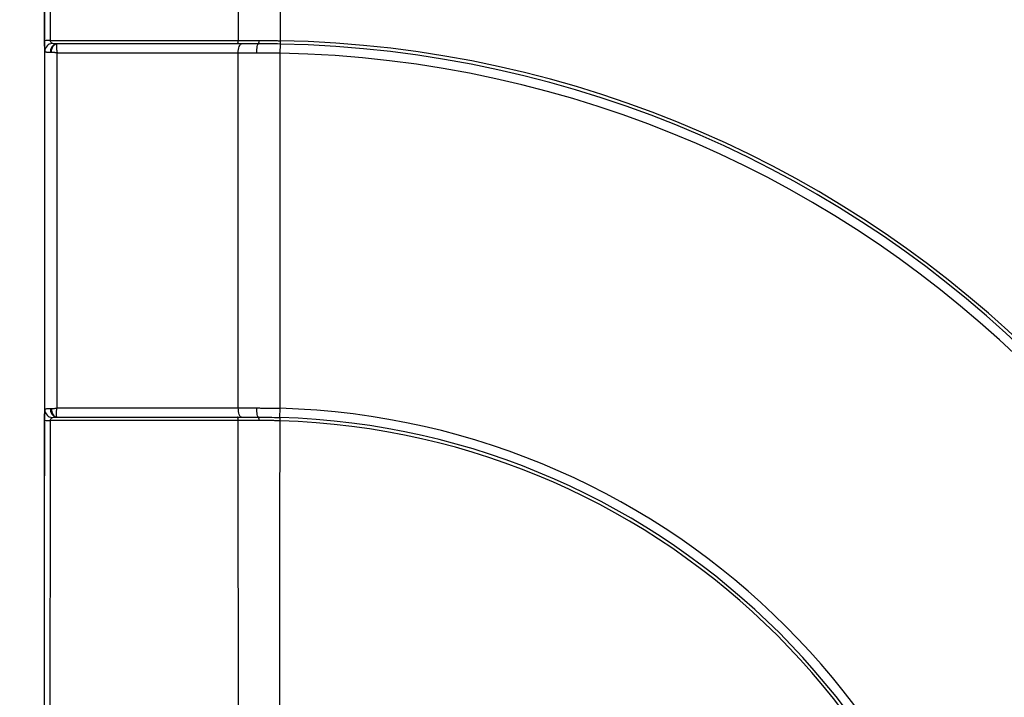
# Model space of a CAD drawing. Header units: millimetres. Extents: x 19 to 819, y 19 to 629.
# Tile 44 of 54: x 412 to 484, y 411 to 460. Entities that reach past the tile are written whole.
import ezdxf

# ---------------------------------------------------------------- set-up
doc = ezdxf.new("R2010")
doc.units = ezdxf.units.MM
doc.header["$LTSCALE"] = 3
doc.layers.add('DIMENSIONS', color=140, linetype='Continuous', lineweight=25)
doc.styles.add('SLDTEXTSTYLE0', font='TXT', dxfattribs={"width": 0.7})
doc.dimstyles.new('SLDDIMSTYLE2', dxfattribs={"dimtxt": 6.474023, "dimasz": 9.906, "dimexe": 0, "dimexo": 0.0625, "dimgap": 1.618506, "dimtad": 0, "dimtih": 1, "dimtoh": 1, "dimrnd": 1e-09, "dimzin": 12, "dimdsep": 46, "dimtxsty": 'SLDTEXTSTYLE0', "dimsah": 1, "dimcen": 0.09, "dimadec": 0, "dimazin": 3, "dimtfac": 1, "dimtofl": 0, "dimtmove": 0, "dimatfit": 3, "dimfxl": 0, "dimfrac": 2, "dimtolj": 1, "dimtzin": 12, "dimarcsym": 0})
doc.dimstyles.new('SLDDIMSTYLE3', dxfattribs={"dimtxt": 6.474023, "dimasz": 9.906, "dimexe": 0, "dimexo": 0.0625, "dimgap": 1.618506, "dimtad": 0, "dimtih": 1, "dimtoh": 1, "dimrnd": 1e-09, "dimzin": 4, "dimdsep": 46, "dimtxsty": 'SLDTEXTSTYLE0', "dimsah": 1, "dimcen": 0.09, "dimadec": 0, "dimazin": 1, "dimtfac": 1, "dimtofl": 0, "dimtmove": 0, "dimatfit": 3, "dimfxl": 0, "dimfrac": 2, "dimtolj": 1, "dimtzin": 12, "dimarcsym": 0})

# ---------------------------------------------------------------- blocks, each defined once
blk = doc.blocks.new('_D_5')
at = {"layer": 'DIMENSIONS'}
for p, q in [((413.372, 511.412), (413.372, 546.642)), ((563.467, 381.38), (563.467, 546.642)), ((413.372, 537.117), (474.433, 537.117)), ((483.206, 537.117), (481.032, 537.117)), ((481.032, 537.117), (481.032, 526.828)), ((502.444, 537.117), (504.618, 537.117)), ((504.618, 537.117), (504.618, 526.828)), ((563.467, 537.117), (511.218, 537.117)), ((481.032, 526.828), (483.206, 526.828)), ((504.618, 526.828), (502.444, 526.828))]:
    blk.add_line(p, q, dxfattribs=at)
for points in [[(413.372, 537.117), (423.278, 535.593), (423.278, 538.641)], [(563.467, 537.117), (553.561, 538.641), (553.561, 535.593)]]:
    blk.add_solid(points, dxfattribs=at)
at = {"layer": 'DIMENSIONS', "char_height": 6.35, "attachment_point": 1, "style": 'SLDTEXTSTYLE0'}
for s, insert in [('150.1', (480.513, 546.752)), ('5.91', (483.206, 535.014))]:
    blk.add_mtext(s, dxfattribs=dict(at, insert=insert))
blk = doc.blocks.new('_D_6')
at = {"layer": 'DIMENSIONS'}
for p, q in [((425.256, 510.768), (384.159, 510.768)), ((393.684, 510.768), (393.684, 460.099)), ((384.065, 448.361), (381.891, 448.361)), ((381.891, 448.361), (381.891, 438.071)), ((403.303, 448.361), (405.477, 448.361)), ((405.477, 448.361), (405.477, 438.071)), ((381.891, 438.071), (384.065, 438.071)), ((405.477, 438.071), (403.303, 438.071)), ((393.684, 380.752), (393.684, 436.622)), ((410.791, 380.752), (384.159, 380.752))]:
    blk.add_line(p, q, dxfattribs=at)
for points in [[(393.684, 510.768), (392.16, 500.862), (395.208, 500.862)], [(393.684, 380.752), (395.208, 390.658), (392.16, 390.658)]]:
    blk.add_solid(points, dxfattribs=at)
at = {"layer": 'DIMENSIONS', "char_height": 6.35, "attachment_point": 1, "style": 'SLDTEXTSTYLE0'}
for s, insert in [('130.0', (381.372, 457.996)), ('5.12', (384.065, 446.257))]:
    blk.add_mtext(s, dxfattribs=dict(at, insert=insert))
blk = doc.blocks.new('_D_7')
at = {"layer": 'DIMENSIONS'}
for p, q in [((425.256, 510.768), (356.053, 510.768)), ((365.578, 510.768), (365.578, 477.679)), ((355.959, 465.94), (353.785, 465.94)), ((353.785, 465.94), (353.785, 455.651)), ((375.197, 465.94), (377.371, 465.94)), ((377.371, 465.94), (377.371, 455.651)), ((353.785, 455.651), (355.959, 455.651)), ((377.371, 455.651), (375.197, 455.651)), ((365.578, 360.74), (365.578, 454.201)), ((430.963, 360.74), (356.053, 360.74))]:
    blk.add_line(p, q, dxfattribs=at)
for points in [[(365.578, 510.768), (364.054, 500.862), (367.102, 500.862)], [(365.578, 360.74), (367.102, 370.646), (364.054, 370.646)]]:
    blk.add_solid(points, dxfattribs=at)
at = {"layer": 'DIMENSIONS', "char_height": 6.35, "attachment_point": 1, "style": 'SLDTEXTSTYLE0'}
for s, insert in [('150.0', (353.266, 475.575)), ('5.91', (355.959, 463.836))]:
    blk.add_mtext(s, dxfattribs=dict(at, insert=insert))

msp = doc.modelspace()

# ---------------------------------------------------------------- linework, layer by layer
for p, q in [((431.213, 458.824), (431.208, 458.582)), ((431.213, 457.905), (431.226, 458.582)), ((428.129, 457.919), (414.822, 457.92)), ((414.822, 431.824), (428.132, 431.824)), ((431.183, 431.123), (431.202, 431.8)), ((431.202, 430.881), (431.209, 431.123))]:
    msp.add_line(p, q)
at = {"flags": 128}
for points in [[(414.388, 457.964), (414.397, 458.089), (414.423, 458.208), (414.463, 458.317), (414.515, 458.413), (414.579, 458.492), (414.652, 458.55), (414.73, 458.586), (414.811, 458.598)], [(428.043, 458.598), (428.06, 458.603), (428.075, 458.616), (428.09, 458.638), (428.103, 458.668), (428.114, 458.705), (428.122, 458.747), (428.127, 458.792), (428.129, 458.84)], [(428.129, 457.919), (428.135, 458.053), (428.149, 458.181), (428.172, 458.298), (428.202, 458.4), (428.238, 458.484), (428.279, 458.547), (428.323, 458.585), (428.369, 458.598)], [(414.388, 431.78), (414.397, 431.655), (414.423, 431.536), (414.463, 431.426), (414.515, 431.33), (414.579, 431.252), (414.652, 431.194), (414.73, 431.158), (414.811, 431.146)], [(428.372, 431.146), (428.326, 431.159), (428.282, 431.197), (428.241, 431.259), (428.205, 431.343), (428.175, 431.446), (428.153, 431.563), (428.138, 431.691), (428.132, 431.824)], [(428.133, 430.904), (428.13, 430.951), (428.125, 430.997), (428.117, 431.039), (428.107, 431.075), (428.094, 431.105), (428.079, 431.127), (428.063, 431.141), (428.047, 431.146)]]:
    msp.add_lwpolyline(points, dxfattribs=at)
for centre, radius, start, end in [((429.516, 376.884), 133.847, 10.13391, 79.86356), ((429.516, 376.884), 130.327, 1.28688, 88.77745), ((429.516, 376.884), 129.847, 4.2837, 85.7163), ((429.622, 376.99), 109.766, 0.83376, 89.16624), ((429.622, 376.99), 108.994, 0.8417, 89.1583), ((429.622, 376.99), 108.719, 0.8417, 89.1583), ((414.243, 456.135), 2.706, 88.33004, 97.40567), ((414.511, 458.019), 0.611, 95.98898, 176.95889), ((414.888, 458.035), 0.574, 101.42843, 187.18801), ((429.622, 376.99), 81.849, 1.11417, 88.88583), ((429.622, 376.99), 81.608, 1.12664, 88.87336), ((429.622, 376.99), 80.931, 1.12664, 88.87336), ((414.511, 431.724), 0.611, 183.04111, 264.01112), ((414.888, 431.709), 0.574, 172.81199, 258.57157), ((429.622, 376.99), 54.833, 1.6518, 88.3482), ((414.243, 433.609), 2.706, 262.59433, 271.66996), ((429.622, 376.99), 54.156, 1.6518, 88.3482), ((429.622, 376.99), 53.915, 1.67936, 88.32064)]:
    msp.add_arc(centre, radius, start, end)
for points, knots in [([(413.779, 500.678), (413.784, 500.455), (413.794, 499.981), (413.807, 499.041), (413.818, 497.938), (413.827, 496.707), (413.836, 494.845), (413.839, 492.281), (413.844, 489.186), (413.849, 486.076), (413.853, 482.968), (413.86, 476.821), (413.869, 468.061), (413.875, 456.673), (413.878, 444.446), (413.875, 430.953), (413.864, 416.214), (413.852, 406.109), (413.844, 400.607), (413.843, 399.691), (413.842, 398.775), (413.84, 397.86), (413.839, 396.944), (413.837, 396.104), (413.836, 395.339), (413.834, 394.653), (413.832, 393.974), (413.827, 393.086), (413.82, 392.026), (413.809, 390.873), (413.795, 389.878), (413.784, 389.215), (413.777, 388.951), (413.775, 388.894)], [0, 0, 0, 0, 0.010824, 0.022952, 0.035156, 0.047282, 0.059474, 0.086556, 0.113645, 0.140728, 0.167803, 0.194871, 0.301173, 0.396102, 0.491123, 0.618994, 0.746799, 0.874718, 0.882702, 0.890689, 0.898678, 0.906669, 0.914664, 0.922661, 0.928659, 0.934695, 0.940864, 0.947029, 0.959375, 0.971799, 0.984141, 0.996562, 1, 1, 1, 1]), ([(548.537, 389.816), (548.522, 389.902), (548.1, 392.416), (547.589, 397.408), (545.976, 404.858), (543.917, 412.432), (541.244, 420.068), (538.073, 427.519), (534.414, 434.734), (530.284, 441.675), (525.683, 448.314), (520.636, 454.637), (515.174, 460.616), (509.331, 466.212), (503.135, 471.392), (496.598, 476.132), (489.747, 480.425), (482.618, 484.257), (475.257, 487.601), (467.731, 490.421), (460.075, 492.718), (453.272, 494.258), (447.367, 495.318), (443.502, 495.708), (440.772, 496.15), (439.301, 496.699), (437.981, 497.407), (437.244, 497.993), (436.876, 498.285)], [0, 0, 0, 0, 0.001552, 0.045451, 0.089351, 0.137262, 0.185338, 0.233469, 0.281544, 0.329455, 0.377369, 0.425447, 0.473581, 0.52166, 0.569575, 0.617461, 0.66551, 0.713616, 0.761665, 0.80955, 0.856804, 0.904057, 0.93386, 0.963663, 0.973352, 0.98304, 0.991522, 1, 1, 1, 1]), ([(540.59, 421.888), (540.455, 422.22), (540.187, 422.878), (539.776, 423.853), (539.363, 424.812), (538.948, 425.754), (538.53, 426.679), (538.111, 427.588), (537.691, 428.479), (537.27, 429.354), (536.848, 430.212), (536.426, 431.054), (536.003, 431.88), (535.582, 432.689), (535.161, 433.483), (534.741, 434.26), (534.322, 435.022), (533.906, 435.767), (533.491, 436.497), (533.078, 437.212), (532.668, 437.911), (532.26, 438.595), (531.856, 439.263), (531.455, 439.917), (531.058, 440.555), (530.664, 441.179), (530.275, 441.788), (529.889, 442.382), (529.509, 442.962), (529.133, 443.528), (528.762, 444.079), (528.396, 444.616), (528.036, 445.14), (527.681, 445.649), (527.332, 446.144), (526.989, 446.626), (526.652, 447.095), (526.322, 447.55), (525.998, 447.992), (525.681, 448.42), (525.37, 448.836), (525.067, 449.238), (524.771, 449.628), (524.482, 450.004), (524.201, 450.368), (523.927, 450.72), (523.661, 451.059), (523.403, 451.385), (523.152, 451.7), (522.91, 452.002), (522.676, 452.292), (522.451, 452.57), (522.233, 452.836), (522.025, 453.09), (521.825, 453.332), (521.633, 453.563), (521.451, 453.781), (521.277, 453.989), (521.112, 454.184), (520.957, 454.368), (520.81, 454.541), (520.673, 454.703), (520.544, 454.853), (520.425, 454.991), (520.316, 455.119), (520.215, 455.235), (520.124, 455.34), (519.59, 455.957), (518.182, 457.551), (515.405, 460.532), (511.16, 464.722), (506.809, 468.548), (502.16, 472.259), (498.415, 475.002), (493.88, 478.03), (488.281, 481.439), (480.748, 485.374), (473.3, 488.525), (467.251, 490.664), (464.158, 491.617), (462.385, 492.126), (461.829, 492.283), (460.909, 492.537), (459.623, 492.88), (457.968, 493.297), (455.939, 493.778), (454.457, 494.091), (453.655, 494.26)], [0, 0, 0, 0, 0.009111, 0.018097, 0.02696, 0.035699, 0.044313, 0.052804, 0.061171, 0.069414, 0.077534, 0.085529, 0.0934, 0.101148, 0.108771, 0.116271, 0.123647, 0.130898, 0.138026, 0.14503, 0.15191, 0.158666, 0.165298, 0.171807, 0.178191, 0.184451, 0.190588, 0.196601, 0.202489, 0.208254, 0.213895, 0.219412, 0.224805, 0.230074, 0.235219, 0.240241, 0.245138, 0.249911, 0.254561, 0.259087, 0.263488, 0.267766, 0.27192, 0.27595, 0.279856, 0.283638, 0.287297, 0.290831, 0.294241, 0.297528, 0.30069, 0.303729, 0.306644, 0.309435, 0.312102, 0.314645, 0.317064, 0.319359, 0.32153, 0.323578, 0.325501, 0.327301, 0.328976, 0.330528, 0.331956, 0.33326, 0.33444, 0.335496, 0.354034, 0.38861, 0.439222, 0.505867, 0.53603, 0.590693, 0.624026, 0.674875, 0.75755, 0.840225, 0.880569, 0.920913, 0.922622, 0.927527, 0.935629, 0.946927, 0.961422, 0.979113, 1, 1, 1, 1]), ([(413.894, 458.818), (413.894, 459.508), (413.893, 460.887), (413.892, 462.955), (413.891, 465.022), (413.889, 467.088), (413.888, 469.154), (413.886, 471.219), (413.884, 473.283), (413.882, 475.347), (413.88, 477.409), (413.877, 479.471), (413.875, 481.533), (413.872, 483.593), (413.871, 484.966), (413.87, 485.653)], [0, 0, 0, 0, 0.076946, 0.153881, 0.230806, 0.307724, 0.384636, 0.461546, 0.538454, 0.615363, 0.692276, 0.769194, 0.846119, 0.923054, 1, 1, 1, 1]), ([(431.219, 485.697), (431.219, 485.024), (431.218, 483.689), (431.218, 481.703), (431.218, 479.752), (431.217, 477.836), (431.217, 475.954), (431.217, 474.107), (431.216, 471.704), (431.216, 468.774), (431.215, 465.346), (431.214, 462.044), (431.213, 459.883), (431.213, 458.824)], [0, 0, 0, 0, 0.075348, 0.149376, 0.222085, 0.293474, 0.363543, 0.432292, 0.499721, 0.631825, 0.759239, 0.881964, 1, 1, 1, 1]), ([(413.901, 458.052), (413.9, 458.067), (413.9, 458.098), (413.899, 458.154), (413.898, 458.217), (413.897, 458.287), (413.896, 458.37), (413.895, 458.468), (413.895, 458.58), (413.894, 458.698), (413.894, 458.778), (413.894, 458.818)], [0, 0, 0, 0, 0.1024279, 0.2026494, 0.3017205, 0.400734, 0.5007848, 0.6253285, 0.750292, 0.8755053, 1, 1, 1, 1]), ([(414.447, 458.627), (414.411, 458.647), (414.38, 458.677), (414.336, 458.751), (414.323, 458.795), (414.322, 458.84)], [0, 0, 0, 0, 0.5, 0.5, 1, 1, 1, 1]), ([(414.774, 458.598), (414.693, 458.598), (414.62, 458.599), (414.508, 458.607), (414.469, 458.614), (414.447, 458.627)], [0, 0, 0, 0, 0.5, 0.5, 1, 1, 1, 1]), ([(414.811, 458.598), (414.807, 458.597), (414.799, 458.595), (414.787, 458.581), (414.776, 458.556), (414.767, 458.518), (414.76, 458.466), (414.757, 458.403), (414.759, 458.311), (414.769, 458.19), (414.792, 458.048), (414.813, 457.959), (414.822, 457.92)], [0, 0, 0, 0, 0.069613, 0.144984, 0.226065, 0.312622, 0.404199, 0.500105, 0.583682, 0.749682, 0.890328, 1, 1, 1, 1]), ([(428.129, 458.84), (428.213, 458.84), (428.381, 458.84), (428.635, 458.84), (428.891, 458.84), (429.148, 458.839), (429.406, 458.839), (429.578, 458.839), (429.665, 458.839)], [0, 0, 0, 0, 0.168092, 0.335715, 0.502793, 0.669248, 0.835008, 1, 1, 1, 1]), ([(429.488, 457.92), (429.488, 458.001), (429.492, 458.088), (429.505, 458.255), (429.516, 458.335), (429.541, 458.466), (429.557, 458.518), (429.589, 458.583), (429.606, 458.598), (429.622, 458.598)], [0, 0, 0, 0, 0.25, 0.25, 0.5, 0.5, 0.75, 0.75, 1, 1, 1, 1]), ([(429.622, 458.598), (429.632, 458.598), (429.643, 458.621), (429.66, 458.715), (429.664, 458.781), (429.665, 458.839)], [0, 0, 0, 0, 0.5, 0.5, 1, 1, 1, 1]), ([(429.665, 458.839), (429.767, 458.839), (429.972, 458.839), (430.282, 458.837), (430.592, 458.834), (430.903, 458.829), (431.11, 458.826), (431.213, 458.824)], [0, 0, 0, 0, 0.200495, 0.40086, 0.600977, 0.800729, 1, 1, 1, 1]), ([(414.318, 457.963), (414.293, 457.963), (414.245, 457.962), (414.182, 457.962), (414.128, 457.963), (414.082, 457.965), (414.043, 457.968), (413.994, 457.974), (413.945, 457.988), (413.909, 458.013), (413.903, 458.039), (413.901, 458.052)], [0, 0, 0, 0, 0.096375, 0.187795, 0.273999, 0.354803, 0.430097, 0.49983, 0.677335, 0.844022, 1, 1, 1, 1]), ([(413.901, 431.692), (413.901, 432.368), (413.902, 433.719), (413.902, 435.747), (413.903, 437.775), (413.903, 439.802), (413.903, 441.83), (413.904, 443.858), (413.904, 445.886), (413.903, 447.913), (413.903, 449.941), (413.903, 451.969), (413.902, 453.997), (413.902, 456.024), (413.901, 457.376), (413.901, 458.052)], [0, 0, 0, 0, 0.0769454, 0.1538796, 0.2308047, 0.3077227, 0.3846357, 0.4615456, 0.5384544, 0.6153643, 0.6922773, 0.7691953, 0.8461204, 0.9230546, 1, 1, 1, 1]), ([(414.822, 457.92), (414.783, 457.925), (414.719, 457.934), (414.644, 457.944), (414.567, 457.954), (414.484, 457.963), (414.418, 457.964), (414.388, 457.964)], [0, 0, 0, 0, 0.245598, 0.413702, 0.500326, 0.766374, 1, 1, 1, 1]), ([(431.213, 457.905), (431.117, 457.906), (430.925, 457.91), (430.636, 457.913), (430.348, 457.917), (430.06, 457.919), (429.773, 457.92), (429.583, 457.92), (429.488, 457.92)], [0, 0, 0, 0, 0.165864, 0.332161, 0.498809, 0.665721, 0.832813, 1, 1, 1, 1]), ([(413.894, 430.925), (413.894, 430.958), (413.894, 431.022), (413.894, 431.116), (413.895, 431.207), (413.895, 431.295), (413.896, 431.419), (413.898, 431.57), (413.9, 431.651), (413.901, 431.692)], [0, 0, 0, 0, 0.0999221, 0.198609, 0.2973573, 0.3974611, 0.5001635, 0.7470045, 1, 1, 1, 1]), ([(413.901, 431.692), (413.902, 431.7), (413.904, 431.716), (413.917, 431.734), (413.938, 431.75), (413.969, 431.762), (414.014, 431.773), (414.082, 431.779), (414.182, 431.782), (414.271, 431.781), (414.318, 431.781)], [0, 0, 0, 0, 0.092257, 0.188305, 0.288252, 0.392123, 0.499858, 0.644934, 0.81205, 1, 1, 1, 1]), ([(414.388, 431.78), (414.407, 431.78), (414.449, 431.78), (414.518, 431.785), (414.591, 431.792), (414.691, 431.806), (414.769, 431.817), (414.822, 431.824)], [0, 0, 0, 0, 0.152059, 0.3189563, 0.5001382, 0.6607254, 1, 1, 1, 1]), ([(414.811, 431.146), (414.793, 431.146), (414.779, 431.173), (414.761, 431.255), (414.757, 431.312), (414.76, 431.503), (414.782, 431.663), (414.822, 431.824)], [0, 0, 0, 0, 0.25, 0.25, 0.5, 0.5, 1, 1, 1, 1]), ([(429.488, 431.824), (429.582, 431.823), (429.771, 431.823), (430.056, 431.821), (430.343, 431.818), (430.629, 431.813), (430.916, 431.808), (431.107, 431.803), (431.202, 431.8)], [0, 0, 0, 0, 0.1671684, 0.3342434, 0.5011439, 0.6677897, 0.8341012, 1, 1, 1, 1]), ([(429.622, 431.146), (429.606, 431.146), (429.589, 431.16), (429.557, 431.226), (429.541, 431.277), (429.515, 431.409), (429.505, 431.489), (429.491, 431.656), (429.488, 431.743), (429.488, 431.824)], [0, 0, 0, 0, 0.25, 0.25, 0.5, 0.5, 0.75, 0.75, 1, 1, 1, 1]), ([(413.87, 404.091), (413.871, 404.778), (413.872, 406.15), (413.875, 408.211), (413.877, 410.272), (413.88, 412.334), (413.882, 414.397), (413.884, 416.46), (413.886, 418.524), (413.888, 420.589), (413.889, 422.655), (413.891, 424.722), (413.892, 426.789), (413.893, 428.857), (413.894, 430.236), (413.894, 430.925)], [0, 0, 0, 0, 0.0769463, 0.1538809, 0.2308061, 0.307724, 0.3846365, 0.4615459, 0.5384543, 0.6153637, 0.6922762, 0.769194, 0.8461192, 0.9230538, 1, 1, 1, 1]), ([(414.322, 430.904), (414.323, 430.949), (414.336, 430.993), (414.38, 431.067), (414.412, 431.097), (414.447, 431.117)], [0, 0, 0, 0, 0.5, 0.5, 1, 1, 1, 1]), ([(414.447, 431.117), (414.469, 431.129), (414.508, 431.137), (414.62, 431.145), (414.692, 431.146), (414.774, 431.146)], [0, 0, 0, 0, 0.5, 0.5, 1, 1, 1, 1]), ([(429.665, 430.904), (429.579, 430.904), (429.406, 430.904), (429.149, 430.904), (428.893, 430.904), (428.638, 430.904), (428.384, 430.904), (428.216, 430.904), (428.133, 430.904)], [0, 0, 0, 0, 0.1650398, 0.3308283, 0.4972931, 0.6643606, 0.8319551, 1, 1, 1, 1]), ([(428.143, 404.028), (428.143, 404.661), (428.142, 405.984), (428.14, 408.057), (428.139, 410.306), (428.138, 412.73), (428.137, 415.329), (428.136, 418.104), (428.135, 421.055), (428.134, 424.181), (428.133, 427.483), (428.133, 429.744), (428.133, 430.904)], [0, 0, 0, 0, 0.070807, 0.148102, 0.231884, 0.322153, 0.418909, 0.522153, 0.631884, 0.748102, 0.870807, 1, 1, 1, 1]), ([(429.665, 430.904), (429.664, 430.962), (429.66, 431.029), (429.643, 431.122), (429.632, 431.146), (429.622, 431.146)], [0, 0, 0, 0, 0.5, 0.5, 1, 1, 1, 1]), ([(431.202, 430.881), (431.099, 430.884), (430.894, 430.89), (430.585, 430.896), (430.278, 430.901), (429.97, 430.904), (429.766, 430.904), (429.665, 430.904)], [0, 0, 0, 0, 0.199312, 0.399075, 0.599182, 0.799526, 1, 1, 1, 1])]:
    msp.add_open_spline(points, degree=3, knots=knots)
for points in [[(414.322, 458.84), (414.318, 467.816), (414.309, 476.781), (414.297, 485.715)], [(428.127, 485.716), (428.128, 476.805), (428.128, 467.812), (428.129, 458.84)], [(414.322, 458.84), (418.924, 458.84), (423.526, 458.84), (428.129, 458.84)], [(414.811, 458.598), (414.799, 458.598), (414.786, 458.598), (414.774, 458.598)], [(428.369, 458.598), (423.849, 458.599), (419.33, 458.599), (414.811, 458.598)], [(429.622, 458.598), (429.198, 458.598), (428.78, 458.598), (428.369, 458.598)], [(431.226, 458.582), (430.683, 458.593), (430.148, 458.598), (429.622, 458.598)], [(414.388, 457.964), (414.364, 457.964), (414.341, 457.963), (414.318, 457.963)], [(414.822, 431.824), (414.826, 440.519), (414.826, 449.224), (414.822, 457.92)], [(429.488, 457.92), (429.025, 457.921), (428.569, 457.921), (428.129, 457.919)], [(428.132, 431.824), (428.131, 440.52), (428.13, 449.224), (428.129, 457.919)], [(431.202, 431.8), (431.207, 440.497), (431.21, 449.221), (431.213, 457.905)], [(414.318, 431.781), (414.341, 431.78), (414.364, 431.78), (414.388, 431.78)], [(428.132, 431.824), (428.571, 431.823), (429.026, 431.823), (429.488, 431.824)], [(414.297, 404.028), (414.309, 412.962), (414.318, 421.928), (414.322, 430.904)], [(428.133, 430.904), (423.529, 430.903), (418.925, 430.903), (414.322, 430.904)], [(414.774, 431.146), (414.786, 431.146), (414.799, 431.146), (414.811, 431.146)], [(414.811, 431.146), (419.332, 431.145), (423.852, 431.145), (428.372, 431.146)], [(428.372, 431.146), (428.782, 431.146), (429.199, 431.146), (429.622, 431.146)], [(429.622, 431.146), (430.134, 431.146), (430.654, 431.139), (431.183, 431.123)], [(431.169, 403.989), (431.19, 412.929), (431.196, 421.908), (431.202, 430.881)]]:
    msp.add_open_spline(points, degree=3)

# ---------------------------------------------------------------- dimensions: what is measured, and where the dimension line sits
at = {"layer": 'DIMENSIONS'}
dim = msp.add_linear_dim(base=(413.3716, 537.1174), p1=(563.4669, 377.5697), p2=(413.3716, 507.6024), dimstyle='SLDDIMSTYLE2', dxfattribs=at)
dim.commit()
dim.dimension.update_dxf_attribs({"geometry": '_D_5', "text_midpoint": (492.8252, 537.1174), "dimtype": 160})
for base, p2, picture, middle in [((365.578, 360.74), (434.773, 360.74), '_D_7', (365.578, 465.94)), ((393.684, 380.752), (414.601, 380.752), '_D_6', (393.684, 448.361))]:
    dim = msp.add_linear_dim(base=base, p1=(429.066, 510.768), p2=p2, angle=90, dimstyle='SLDDIMSTYLE3', dxfattribs=at)
    dim.commit()
    dim.dimension.update_dxf_attribs({"geometry": picture, "text_midpoint": middle, "dimtype": 160})

doc.saveas('drawing.dxf')
